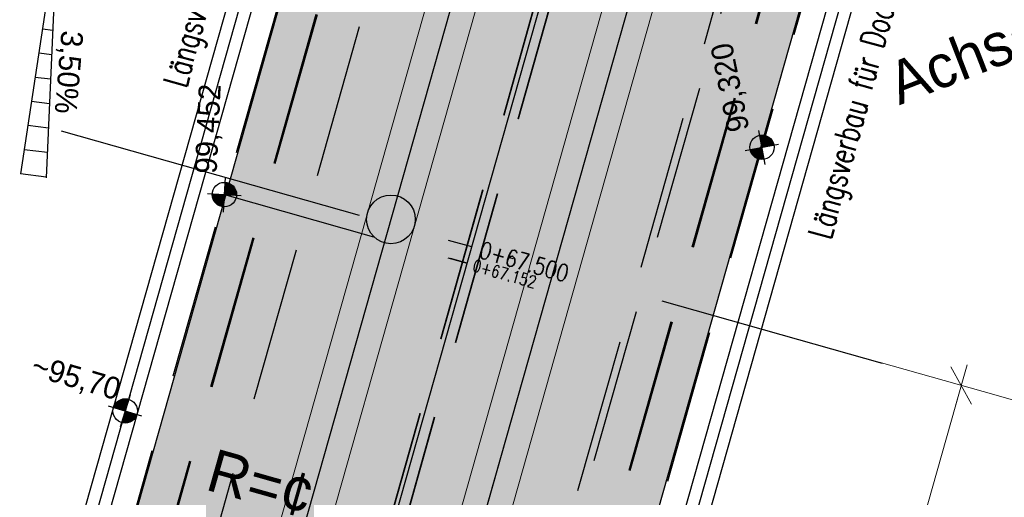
# Model space of a CAD drawing. Header units: metres. Extents: x 3458045 to 3462392, y 5482308 to 5484762.
# Tile 36 of 256: x 3459766 to 3459786, y 5483453 to 5483463. Entities that reach past the tile are written whole.
import ezdxf
from ezdxf.enums import TextEntityAlignment as Align

# ---------------------------------------------------------------- set-up
doc = ezdxf.new("R2010")
doc.units = ezdxf.units.M
doc.header["$PDMODE"] = 3
doc.header["$PDSIZE"] = 0.1
for name, pattern in [('AUSGEZOGEN', [2, 1, 1]), ('STRICHPUNKT2', [12.7, 6.35, -3.175, 0, -3.175]), ('VERDECKT2', [4.7625, 3.175, -1.5875])]:
    doc.linetypes.add(name, pattern=pattern)
doc.layers.get('0').update_dxf_attribs({"linetype": 'CONTINUOUS'})
doc.layers.get('DEFPOINTS').update_dxf_attribs({"linetype": 'CONTINUOUS'})
for name, color, linetype in [('SP_ACHSE_8901', 7, 'CONTINUOUS'), ('SP_ACHSE_8911', 7, 'CONTINUOUS'), ('SP_AXIS', 7, 'CONTINUOUS'), ('SP_BAUGRUBE-TEXT', 210, 'AUSGEZOGEN'), ('SP_BAUGRUBE-VERBAU', 210, 'AUSGEZOGEN'), ('SP_Blockfugen', 2, 'STRICHPUNKT2'), ('SP_Entwässerung', 170, 'VERDECKT2'), ('SP_SOLID_Tunnelsohle_L7+8', 254, 'CONTINUOUS'), ('SP_StadtbahnFluchtweg', 1, 'CONTINUOUS'), ('SP_TEXT', 2, 'CONTINUOUS'), ('SP_TrogTunnel-Bautoleranz', 160, 'VERDECKT2'), ('SP_Tunnelwand_L7+8', 2, 'VERDECKT2'), ('SP_Vb_Planung', 10, 'CONTINUOUS'), ('SP_VERM', 1, 'CONTINUOUS'), ('SP_VERM-VA-B44', 150, 'CONTINUOUS'), ('T__AXIS', 3, 'CONTINUOUS')]:
    doc.layers.add(name, color=color, linetype=linetype)
doc.layers.add('SP_HILF', color=6, linetype='CONTINUOUS', plot=False)
doc.styles.add('K_ISOCP', font='k_isocp.shx')
doc.styles.add('SIMPLEX8', font='simplexd.shx', dxfattribs={"width": 0.8})
doc.styles.add('SP_F', font='romans.shx', dxfattribs={"width": 0.7, "bigfont": 'sp_f.shx'})
doc.linetypes.add('EISENBAHN', pattern='A,0.15,[130,ltypeshp.shx,S=0.25,R=0,X=0,Y=0],0.15', length=0.3)
doc.linetypes.add('ZICKZACK', pattern='A,0.00254,-5.08,[131,ltypeshp.shx,S=5.08,R=0,X=-5.08,Y=0],-10.16,[131,ltypeshp.shx,S=5.08,R=180,X=5.08,Y=0],-5.08', length=20.32254)
doc.dimstyles.new('SOFI35$0', dxfattribs={"dimtxt": 3.5, "dimasz": 0.35, "dimexe": 0.9, "dimexo": 0.625, "dimgap": 0.945, "dimtad": 1, "dimdec": 3, "dimrnd": 0.001, "dimzin": 1, "dimdsep": 46, "dimtxsty": 'SP_F', "dimblk1": 'SOF_BEMSTR1', "dimblk2": 'SOF_BEMSTR2', "dimsah": 1, "dimcen": 3.5, "dimse1": 1, "dimse2": 1, "dimclrd": 1, "dimclre": 1, "dimclrt": 2, "dimaunit": 2, "dimazin": 0, "dimtfac": 1, "dimtdec": 3, "dimtmove": 0, "dimatfit": 3, "dimfxl": 1, "dimtolj": 1, "dimtzin": 0, "dimlwd": 0, "dimlwe": 0, "dimarcsym": 0})

# ---------------------------------------------------------------- blocks, each defined once
blk = doc.blocks.new('kmr_li')
at = {"color": 1, "linetype": 'Continuous'}
blk.add_line((0, 0), (0, 3.5714), dxfattribs=at)
at = {"color": 1}
for p, q in [((0, 0), (-0.3062, 0.9075)), ((-0.3062, 0.9075), (0, 0.5188)), ((0, 0), (0.3062, 0.9075)), ((0.3062, 0.9075), (0, 0.5188))]:
    blk.add_line(p, q, dxfattribs=at)
at = {"color": 1, "linetype": 'Continuous', "style": 'K_ISOCP'}
blk.add_attdef('STATION', text='', height=1, rotation=270.00006, dxfattribs=at).set_placement((0, 4.404), align=Align.MIDDLE_RIGHT)
blk.add_attdef('PARAOL', text='', height=1, rotation=270.00006, dxfattribs=at).set_placement((0.5, 1), align=Align.BOTTOM_RIGHT)
blk.add_attdef('PARAUL', text='', height=1, rotation=270.00006, dxfattribs=at).set_placement((-0.5, 1), align=Align.TOP_RIGHT)
blk = doc.blocks.new('kmr_i')
at = {"color": 1, "linetype": 'Continuous'}
blk.add_line((0, 0), (0, 1.416438), dxfattribs=at)
at = {"color": 1, "linetype": 'Continuous', "style": 'SIMPLEX8', "width": 0.8}
blk.add_attdef('STATION', text='', height=1, rotation=270.00005842, dxfattribs=at).set_placement((0, -0.50985), align=Align.MIDDLE_LEFT)
blk = doc.blocks.new('SOF_BEMSTR2')
at = {"color": 0, "linetype": 'ByBlock', "lineweight": -2}
for p, q in [((0, -20), (0, 8.5)), ((3.535, 3.535), (-3.535, -3.535)), ((-5, 0), (5, 0))]:
    blk.add_line(p, q, dxfattribs=at)
blk = doc.blocks.new('SOF_BEMSTR1')
at = {"color": 0, "linetype": 'ByBlock', "lineweight": -2}
for p, q in [((0, 20), (0, -8.5)), ((3.535, 3.535), (-3.535, -3.535)), ((-5, 0), (5, 0))]:
    blk.add_line(p, q, dxfattribs=at)
blk = doc.blocks.new('*D60')
at = {"layer": 'DEFPOINTS', "color": 0, "linetype": 'AUSGEZOGEN', "transparency": 16777216}
for p in [(3459782.993, 5483466.208), (3459790.492, 5483464.086), (3459780.27, 5483456.586)]:
    blk.add_point(p, dxfattribs=at)
at = {"layer": 'SP_VERM', "color": 1, "linetype": 'AUSGEZOGEN', "lineweight": 0, "transparency": 16777216}
blk.add_line((3459787.792, 5483454.548), (3459790.468, 5483464.001), dxfattribs=at)
at = {"layer": 'SP_VERM', "color": 1, "linetype": 'AUSGEZOGEN', "lineweight": 0, "transparency": 16777216, "xscale": 0.08750000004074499, "yscale": 0.08750000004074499, "zscale": 0.08750000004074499}
for name, p, rotation in [('SOF_BEMSTR1', (3459790.492, 5483464.086), 74.19581091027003), ('SOF_BEMSTR2', (3459787.768, 5483454.464), 254.19581091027)]:
    blk.add_blockref(name, p, dxfattribs=dict(at, rotation=rotation))
at = {"layer": 'SP_VERM', "color": 2, "linetype": 'AUSGEZOGEN', "transparency": 16777216, "insert": (3459788.482, 5483459.458), "char_height": 0.875, "attachment_point": 5, "rotation": 74.1958, "style": 'SP_F'}
blk.add_mtext('\\A1;\\A1;10.00{\\H.7x;\\S^ ;}', dxfattribs=at)
blk = doc.blocks.new('*D62')
at = {"layer": 'DEFPOINTS', "color": 0, "linetype": 'AUSGEZOGEN', "transparency": 16777216}
for p in [(3459777.87, 5483457.265), (3459785.369, 5483455.143), (3459772.385, 5483450.303)]:
    blk.add_point(p, dxfattribs=at)
at = {"layer": 'SP_VERM', "color": 1, "linetype": 'AUSGEZOGEN', "lineweight": 0, "transparency": 16777216}
blk.add_line((3459783.161, 5483447.344), (3459785.345, 5483455.059), dxfattribs=at)
at = {"layer": 'SP_VERM', "color": 1, "linetype": 'AUSGEZOGEN', "lineweight": 0, "transparency": 16777216, "xscale": 0.08750000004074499, "yscale": 0.08750000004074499, "zscale": 0.08750000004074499}
for name, p, rotation in [('SOF_BEMSTR1', (3459785.369, 5483455.143), 74.19581091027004), ('SOF_BEMSTR2', (3459783.137, 5483447.26), 254.19581091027)]:
    blk.add_blockref(name, p, dxfattribs=dict(at, rotation=rotation))
at = {"layer": 'SP_VERM', "color": 2, "linetype": 'AUSGEZOGEN', "transparency": 16777216, "insert": (3459783.605, 5483451.385), "char_height": 0.875, "attachment_point": 5, "rotation": 74.1958, "style": 'SP_F'}
blk.add_mtext('\\A1;\\A1;8.19{\\H.7x;\\S3^ ;}', dxfattribs=at)
blk = doc.blocks.new('*D63')
at = {"layer": 'DEFPOINTS', "color": 0, "linetype": 'AUSGEZOGEN'}
for p in [(3459780.27, 5483456.586), (3459787.768, 5483454.464), (3459777.546, 5483446.964)]:
    blk.add_point(p, dxfattribs=at)
at = {"layer": 'SP_VERM', "color": 1, "linetype": 'AUSGEZOGEN', "lineweight": 0}
blk.add_line((3459785.069, 5483444.926), (3459787.744, 5483454.379), dxfattribs=at)
at = {"layer": 'SP_VERM', "color": 1, "linetype": 'AUSGEZOGEN', "lineweight": 0, "xscale": 0.08750000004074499, "yscale": 0.08750000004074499, "zscale": 0.08750000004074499}
for name, p, rotation in [('SOF_BEMSTR1', (3459787.768, 5483454.464), 74.19581091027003), ('SOF_BEMSTR2', (3459785.045, 5483444.842), 254.19581091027)]:
    blk.add_blockref(name, p, dxfattribs=dict(at, rotation=rotation))
at = {"layer": 'SP_VERM', "color": 2, "linetype": 'AUSGEZOGEN', "insert": (3459785.758, 5483449.836), "char_height": 0.875, "attachment_point": 5, "rotation": 74.1958, "style": 'SP_F'}
blk.add_mtext('\\A1;\\A1;10.00{\\H.7x;\\S^ ;}', dxfattribs=at)
blk = doc.blocks.new('SOFI-HK', base_point=(0, 0.000969))
at = {"color": 0, "linetype": 'Continuous'}
for p, q in [((0, 0.139982), (0, -0.138069)), ((-0.145258, 0.000969), (0.139135, 0.000969))]:
    blk.add_line(p, q, dxfattribs=at)
at = {"color": 0, "linetype": 'Continuous', "const_width": 0.1}
for points in [[(0, 0.050969, 0.414214), (-0.05, 0.000969)], [(0.05, 0.000969, -0.414214), (0, -0.049031)]]:
    blk.add_lwpolyline(points, format="xyb", dxfattribs=at)
at = {"color": 0, "linetype": 'Continuous'}
blk.add_circle((0, 0.000969), 0.1, dxfattribs=at)

msp = doc.modelspace()

# ---------------------------------------------------------------- hatches: boundary and pattern name
at = {"layer": 'SP_SOLID_Tunnelsohle_L7+8'}
h = msp.add_hatch(color=256, dxfattribs=at)
h.dxf.hatch_style = 1
edge = h.paths.add_edge_path()
edge.add_arc((3458857.4544, 5483747.0655), 967.062, 344.1575234, 344.3872259)
edge.add_arc((3459473.9441, 5483574.7903), 326.954, 344.387226, 345.076333)
edge.add_arc((3459597.6475, 5483541.8207), 198.9324, 345.076333, 346.224846)
edge.add_arc((3459650.9358, 5483528.7563), 144.066, 346.224846, 347.832764)
edge.add_arc((3459680.7324, 5483522.3319), 113.5846, 347.832764, 349.90022)
edge.add_arc((3459699.8308, 5483518.93), 94.1856, 349.90022, 352.417547)
edge.add_arc((3459713.0579, 5483517.1693), 80.8418, 352.417547, 355.414439)
edge.add_arc((3459719.6894, 5483516.5932), 74.1855, 355.448462, 356.346692)
edge.add_arc((3459720.9584, 5483516.5061), 72.9136, 356.351432, 375.12014)
edge.add_arc((3459716.6802, 5483515.3015), 77.3579, 15.154925, 18.396868)
edge.add_arc((3459706.2115, 5483511.8197), 88.3904, 18.396868, 21.208821)
edge.add_arc((3459692.0649, 5483506.3301), 103.5648, 21.208821, 23.581379)
edge.add_arc((3459671.7932, 5483497.4815), 125.6835, 23.581379, 25.512141)
edge.add_arc((3459639.9853, 5483482.3016), 160.928, 25.512141, 27.001116)
edge.add_arc((3459718.8773, 5483524.65), 71.4345, 25.465137, 28.775179)
edge.add_arc((3459376.7002, 5483342.4929), 459.0716, 28.144677, 28.653199)
edge.add_arc((3459249.8469, 5483273.6151), 603.4176, 28.6167245, 28.7545471)
edge.add_line((3459778.8562, 5483563.8942), (3459778.5506, 5483564.8679))
edge.add_arc((3459246.486, 5483271.2535), 607.7024, 28.8916589, 28.9859415)
edge.add_line((3459778.0667, 5483565.7431), (3459768.6807, 5483560.5519))
edge.add_arc((3460160.896, 5483776.6646), 447.8142, 208.854995, 208.982431)
edge.add_line((3459769.1624, 5483559.6801), (3459769.8148, 5483558.9069))
edge.add_arc((3459249.8406, 5483273.6102), 593.0999, 28.6168449, 28.7524621, ccw=False)
edge.add_arc((3459440.8442, 5483377.5455), 375.6491, 28.04865, 28.653818, ccw=False)
edge.add_arc((3459582.0854, 5483452.7987), 215.6113, 27.001109, 28.04865, ccw=False)
edge.add_arc((3459639.9853, 5483482.3016), 150.628, 25.512141, 27.001109, ccw=False)
edge.add_arc((3459671.7932, 5483497.4815), 115.3835, 23.581379, 25.512141, ccw=False)
edge.add_arc((3459692.0649, 5483506.3301), 93.2648, 21.20882, 23.581379, ccw=False)
edge.add_arc((3459706.2115, 5483511.8197), 78.0904, 18.3967, 21.20882, ccw=False)
edge.add_arc((3459716.6813, 5483515.3019), 67.0567, 15.1549, 18.3967, ccw=False)
edge.add_arc((3459720.9787, 5483516.5082), 62.5934, -3.878778, 15.117461, ccw=False)
edge.add_arc((3459719.7195, 5483516.591), 63.8553, 355.448275, 356.123471, ccw=False)
edge.add_arc((3459713.1809, 5483517.1562), 70.4182, 352.431338, 355.41208, ccw=False)
edge.add_arc((3459699.8288, 5483518.9303), 83.8876, 349.900073, 352.431338, ccw=False)
edge.add_arc((3459680.7324, 5483522.3319), 103.2847, 347.832763, 349.900073, ccw=False)
edge.add_arc((3459650.9358, 5483528.7563), 133.766, 346.224846, 347.832763, ccw=False)
edge.add_arc((3459597.6475, 5483541.8207), 188.6324, 345.076333, 346.224846, ccw=False)
edge.add_arc((3459473.9441, 5483574.7903), 316.654, 344.387226, 345.076333, ccw=False)
edge.add_arc((3458857.4544, 5483747.0655), 956.762, 344.1575234, 344.3872258, ccw=False)
edge.add_line((3459777.8746, 5483485.8757), (3459768.1652, 5483451.5731))
edge.add_arc((3460235.8213, 5483318.7283), 486.1584, 164.142005, 164.465842)
edge.add_arc((3459925.9207, 5483404.8704), 164.5082, 164.465842, 165.436874)
edge.add_arc((3459863.548, 5483421.0744), 100.065, 165.436874, 167.055656)
edge.add_arc((3459836.6312, 5483427.2611), 72.4464, 167.055656, 169.321948)
edge.add_arc((3459825.5145, 5483429.4052), 61.1249, 169.36621, 170.436557)
edge.add_arc((3459822.8296, 5483429.8673), 58.4005, 170.446005, 171.374328)
edge.add_arc((3459822.827, 5483429.8675), 58.3979, 171.374105, 181.27373)
edge.add_line((3459764.4435, 5483428.5694), (3459763.7283, 5483428.5535))
edge.add_line((3459763.7283, 5483428.5535), (3459765.1423, 5483424.2417))
edge.add_line((3459765.1423, 5483424.2417), (3459773.0292, 5483411.4442))
edge.add_line((3459773.0292, 5483411.4442), (3459778.948, 5483417.0189))
edge.add_line((3459778.948, 5483417.0189), (3459775.6909, 5483420.4769))
edge.add_arc((3459821.7364, 5483429.9486), 47.0096, 170.06678, 191.62372, ccw=False)
edge.add_arc((3459825.0894, 5483429.4811), 50.3931, 169.37086, 170.20087, ccw=False)
edge.add_arc((3459836.6312, 5483427.2611), 62.1464, 167.055656, 169.321948, ccw=False)
edge.add_arc((3459863.548, 5483421.0744), 89.765, 165.436867, 167.055656, ccw=False)
edge.add_arc((3459925.9216, 5483404.8701), 154.2091, 164.465124, 165.436867, ccw=False)
edge.add_arc((3460237.4715, 5483318.2654), 477.5722, 164.141522, 164.465124, ccw=False)
edge.add_line((3459778.0759, 5483448.7679), (3459787.7833, 5483483.0639))

# ---------------------------------------------------------------- linework, layer by layer
at = {"layer": 'SP_ACHSE_8901'}
msp.add_lwpolyline([(3459781.1454, 5483484.9475), (3459771.4367, 5483450.6471, 0.0014127), (3459770.6978, 5483448.0178, 0.004238), (3459769.9887, 5483445.3804, 0.0070634), (3459769.3394, 5483442.7278, 0.0098889), (3459768.7805, 5483440.0547, 0.0046703), (3459768.5919, 5483438.9957, 0.1922114), (3459777.2143, 5483399.1378, 0.0169098)], format="xyb", dxfattribs=at)
at = {"layer": 'SP_ACHSE_8911'}
msp.add_lwpolyline([(3459779.9669, 5483401.3496, -0.1898543), (3459772.019, 5483438.2528, -0.0048267), (3459772.1981, 5483439.2782, -0.0102194), (3459772.7329, 5483441.8661, -0.0072994), (3459773.3582, 5483444.4337, -0.0043796), (3459774.0432, 5483446.9861, -0.0014599), (3459774.758, 5483449.5304), (3459784.8281, 5483485.1076, 0.0010135), (3459785.8599, 5483488.7717, 0.0030406), (3459786.8619, 5483492.4439, 0.0050678), (3459787.8042, 5483496.1319, 0.0070949), (3459788.6565, 5483499.8416, 0.0091222), (3459789.3881, 5483503.5769, 0.0111495), (3459789.9676, 5483507.3387, 0.0096243), (3459790.2818, 5483510.1571, 0.0966281), (3459787.5873, 5483536.6729, 0.005752), (3459787.0914, 5483538.2453, 0.0123927), (3459785.7657, 5483541.9647, 0.0104385), (3459784.2716, 5483545.6199, 0.0084844), (3459782.6402, 5483549.216, 0.0065303), (3459780.9016, 5483552.7616, 0.0045764), (3459779.0846, 5483556.2677, 0.0026224), (3459777.2173, 5483559.7474, 0.0769413), (3459666.0197, 5483705.8087)], format="xyb", dxfattribs=at)
at = {"layer": 'SP_AXIS'}
for points in [[(3459779.9669, 5483401.3496, -0.1898543), (3459772.019, 5483438.2528, -0.0048267), (3459772.1981, 5483439.2782, -0.0102194), (3459772.7329, 5483441.8661, -0.0072994), (3459773.3582, 5483444.4337, -0.0043796), (3459774.0432, 5483446.9861, -0.0014599), (3459774.758, 5483449.5304), (3459784.8281, 5483485.1076, 0.0010135), (3459785.8599, 5483488.7717, 0.0030406), (3459786.8619, 5483492.4439, 0.0050678), (3459787.8042, 5483496.1319, 0.0070949), (3459788.6565, 5483499.8416, 0.0091222), (3459789.3881, 5483503.5769, 0.0111495), (3459789.9676, 5483507.3387, 0.0096243), (3459790.2818, 5483510.1571, 0.0966281), (3459787.5873, 5483536.6729, 0.005752), (3459787.0914, 5483538.2453, 0.0123927), (3459785.7657, 5483541.9647, 0.0104385), (3459784.2716, 5483545.6199, 0.0084844), (3459782.6402, 5483549.216, 0.0065303), (3459780.9016, 5483552.7616, 0.0045764), (3459779.0846, 5483556.2677, 0.0026224), (3459777.2173, 5483559.7474, 0.0769413), (3459666.0197, 5483705.8087)], [(3459751.0056, 5483586.8549, -0.0004357), (3459755.6442, 5483579.3114, 0.0003596), (3459761.2625, 5483570.1726, 0.0010789), (3459766.9071, 5483561.05, 0.0017982), (3459772.6041, 5483551.96, 0.0025175), (3459778.3793, 5483542.9196, 0.0032367), (3459784.2581, 5483533.9462, 0.0012132), (3459786.2052, 5483531.0326, 0.0550745), (3459885.4353, 5483413.6014, -0.0246156), (3459912.6205, 5483385.1364, -0.0008768), (3459913.5588, 5483384.0479, -0.0037507), (3459918.2074, 5483378.5492, -0.002679), (3459922.785, 5483372.9911, -0.0016074), (3459927.3148, 5483367.3939, -0.0005358), (3459931.8205, 5483361.7774, 0.0005358), (3459936.3262, 5483356.161, 0.0009761), (3459939.4013, 5483352.3529, 0.0064816), (3459955.9914, 5483332.4309), (3459959.947, 5483327.8043)], [(3459781.1454, 5483484.9475), (3459771.4367, 5483450.6471, 0.0014127), (3459770.6978, 5483448.0178, 0.004238), (3459769.9887, 5483445.3804, 0.0070634), (3459769.3394, 5483442.7278, 0.0098889), (3459768.7805, 5483440.0547, 0.0046703), (3459768.5919, 5483438.9957, 0.1922114), (3459777.2143, 5483399.1378, 0.0169098)]]:
    msp.add_lwpolyline(points, format="xyb", dxfattribs=at)
at = {"layer": 'SP_BAUGRUBE-VERBAU'}
for points in [[(3459772.3863, 5483470.2496), (3459767.179, 5483451.8522, 0.0014127), (3459766.4345, 5483449.2029, 0.004238), (3459765.7059, 5483446.4931, 0.0070634), (3459765.0269, 5483443.719, 0.0098889), (3459764.4321, 5483440.8746, 0.0046703), (3459764.2284, 5483439.7308, 0.0045427), (3459764.0588, 5483438.6644, 0.047278)], [(3459772.7313, 5483469.6323), (3459767.6601, 5483451.716, 0.0014127), (3459766.9162, 5483449.069, 0.004238), (3459766.1898, 5483446.3674, 0.0070634), (3459765.5142, 5483443.607, 0.0098889), (3459764.9234, 5483440.7819, 0.0046703), (3459764.7214, 5483439.6477, 0.0024566), (3459764.6281, 5483439.0763, 0.047278)], [(3459776.2455, 5483436.63, -0.004859), (3459776.3853, 5483437.5342, -0.0048267), (3459776.5495, 5483438.4749, -0.0102194), (3459777.0471, 5483440.882, -0.0072994), (3459777.6418, 5483443.3242, -0.0043796), (3459778.3067, 5483445.8017, -0.0014599), (3459779.0146, 5483448.3211), (3459784.2694, 5483466.8861, 0.0010135)], [(3459775.8265, 5483437.2069, -0.0021741), (3459775.8919, 5483437.6154, -0.0048267), (3459776.0578, 5483438.5656, -0.0102194), (3459776.5597, 5483440.9932, -0.0072994), (3459777.1578, 5483443.4495, -0.0043796), (3459777.825, 5483445.9355, -0.0014599), (3459778.5336, 5483448.4577), (3459783.6521, 5483466.5412, 0.0010135)]]:
    msp.add_lwpolyline(points, format="xyb", dxfattribs=at)
at = {"layer": 'SP_BAUGRUBE-VERBAU', "linetype": 'ZICKZACK', "ltscale": 0.2}
for points in [[(3459772.6269, 5483470.1815), (3459767.4195, 5483451.7841, 0.0014127), (3459766.6753, 5483449.136, 0.004238), (3459765.9479, 5483446.4302, 0.0070634), (3459765.2705, 5483443.663, 0.0098889), (3459764.6778, 5483440.8283, 0.0046703), (3459764.4749, 5483439.6893, 0.0045603), (3459764.3054, 5483438.6232, 0.047278)], [(3459776.3849, 5483420.834, -0.089148), (3459776.1386, 5483437.5748, -0.0048267), (3459776.3037, 5483438.5202, -0.0102194), (3459776.8034, 5483440.9376, -0.0072994), (3459777.3998, 5483443.3869, -0.0043796), (3459778.0659, 5483445.8686, -0.0014599), (3459778.7741, 5483448.3894), (3459784.0288, 5483466.9542)]]:
    msp.add_lwpolyline(points, format="xyb", dxfattribs=at)
at = {"layer": 'SP_Blockfugen'}
msp.add_line((3459766.9128, 5483460.3667), (3459783.7508, 5483455.6008), dxfattribs=at)
at = {"layer": 'SP_Entwässerung'}
for p, q in [((3459781.9879, 5483482.0782), (3459771.1848, 5483443.6052)), ((3459781.9956, 5483482.0762), (3459771.1921, 5483443.6014)), ((3459782.2861, 5483482.0011), (3459771.4629, 5483443.4563)), ((3459782.2939, 5483481.9991), (3459771.4702, 5483443.4524))]:
    msp.add_line(p, q, dxfattribs=at)
at = {"layer": 'SP_HILF'}
msp.add_lwpolyline([(3459777.8746, 5483485.8757), (3459768.1652, 5483451.5731, 0.001413), (3459767.4218, 5483448.9278, 0.004237), (3459766.698, 5483446.2354, 0.0070634), (3459766.0258, 5483443.4894, 0.0098889), (3459765.4393, 5483440.6847, 0.0046703), (3459765.2391, 5483439.5605, 0.0040506), (3459765.0896, 5483438.6262, 0.0432221), (3459764.4435, 5483428.5694), (3459763.7283, 5483428.5535), (3459765.1423, 5483424.2417), (3459773.0292, 5483411.4442), (3459778.948, 5483417.0189), (3459775.6909, 5483420.4769, -0.0943383), (3459775.4315, 5483438.0577, -0.0036216), (3459775.561, 5483438.7762, -0.0098889), (3459776.0641, 5483441.1821, -0.0070634), (3459776.667, 5483443.6455, -0.0042401), (3459777.3461, 5483446.1712, -0.001412), (3459778.0759, 5483448.7679), (3459787.7833, 5483483.0639, 0.0010023)], format="xyb", dxfattribs=at)
msp.add_circle((3459773.6733, 5483458.5489), 0.5, dxfattribs=at)
at = {"layer": 'SP_StadtbahnFluchtweg', "linetype": 'VERDECKT2'}
for points in [[(3459779.51, 5483485.4116), (3459769.8009, 5483451.1101, 0.0014127), (3459769.0599, 5483448.4731, 0.004238), (3459768.3434, 5483445.8079, 0.0070634), (3459767.6826, 5483443.1086, 0.0098889), (3459767.1099, 5483440.3697, 0.0046703), (3459766.9155, 5483439.2781, 0.0640217), (3459766.3534, 5483424.8281, 0.0169098)], [(3459786.1479, 5483483.5279), (3459776.4401, 5483449.2308, 0.0014127), (3459775.7079, 5483446.6252, 0.004238), (3459775.0217, 5483444.0729, 0.0070634), (3459774.4073, 5483441.5629, 0.0098889), (3459773.8904, 5483439.0912, 0.0046703), (3459773.7196, 5483438.1317, 0.1037103), (3459774.5359, 5483417.7092, 0.0169098)]]:
    msp.add_lwpolyline(points, format="xyb", dxfattribs=at)
at = {"layer": 'SP_TrogTunnel-Bautoleranz'}
for points in [[(3459776.3855, 5483414.6053, -0.1208338), (3459774.5845, 5483437.8306, -0.0048267), (3459774.7549, 5483438.8062, -0.0102194), (3459775.2678, 5483441.2879, -0.0072994), (3459775.8751, 5483443.7818, -0.0043796), (3459776.5483, 5483446.2902, -0.0014599), (3459777.259, 5483448.8198), (3459787.3299, 5483484.3995, 0.0010135), (3459788.364, 5483488.072, 0.0030406), (3459789.3743, 5483491.7747, 0.0050678), (3459790.3297, 5483495.5138, 0.0070949), (3459791.1985, 5483499.2954, 0.0091222), (3459791.9483, 5483503.1238, 0.0111495), (3459792.5455, 5483507.0002, 0.0096243), (3459792.8708, 5483509.9188, 0.0966281), (3459790.0758, 5483537.4262, 0.005752), (3459789.5618, 5483539.0559, 0.0123927), (3459788.1924, 5483542.898, 0.0104385), (3459786.6572, 5483546.6537, 0.0084844), (3459784.9894, 5483550.3301, 0.0065303), (3459783.2208, 5483553.9367, 0.0045764), (3459781.3819, 5483557.4851, 0.0026224), (3459779.5017, 5483560.9888, 0.0020183), (3459777.1644, 5483565.2555)], [(3459778.6442, 5483485.6573), (3459768.935, 5483451.3552, 0.0014127), (3459768.1928, 5483448.7142, 0.004238), (3459767.4723, 5483446.0342, 0.0070634), (3459766.8055, 5483443.3102, 0.0098889), (3459766.2255, 5483440.5364, 0.0046703), (3459766.028, 5483439.4276, 0.0473215), (3459765.2435, 5483428.5773, 0.0169098)]]:
    msp.add_lwpolyline(points, format="xyb", dxfattribs=at)
at = {"layer": 'SP_Tunnelwand_L7+8'}
for points in [[(3459773.8543, 5483437.9507, -0.0048267), (3459774.0272, 5483438.9405, -0.0102194), (3459774.5464, 5483441.4524, -0.0072994), (3459775.1587, 5483443.9673, -0.0043796), (3459775.8353, 5483446.4883, -0.0014599), (3459776.5472, 5483449.0221), (3459786.6178, 5483484.6011, 0.0010135), (3459787.6513, 5483488.2711, 0.0030406), (3459788.6592, 5483491.9652, 0.0050678), (3459789.6109, 5483495.6897, 0.0070949), (3459790.475, 5483499.4509, 0.0091222), (3459791.2196, 5483503.2528, 0.0111495), (3459791.8118, 5483507.0966, 0.0096243), (3459792.134, 5483509.9866, 0.0966281), (3459789.3676, 5483537.2118, 0.005752), (3459788.8587, 5483538.8251, 0.0123927), (3459787.5017, 5483542.6324, 0.0104385), (3459785.9782, 5483546.3594, 0.0084844), (3459784.3208, 5483550.013, 0.0065303), (3459782.5607, 5483553.6022, 0.0045764), (3459780.7281, 5483557.1386, 0.0026224), (3459778.8515, 5483560.6355, 0.0769413), (3459667.3099, 5483707.1486), (3459482.1353, 5483885.4597, 0.0146052)], [(3459775.7568, 5483416.7607, -0.1092003), (3459774.6091, 5483437.8265, -0.0048267), (3459774.7795, 5483438.8016, -0.0102194), (3459775.2922, 5483441.2823, -0.0072994), (3459775.8993, 5483443.7755, -0.0043796), (3459776.5724, 5483446.2835, -0.0014599), (3459777.2831, 5483448.813), (3459787.3539, 5483484.3927, 0.0010135), (3459788.3881, 5483488.0653, 0.0030406), (3459789.3985, 5483491.7683, 0.0050678), (3459790.354, 5483495.5078, 0.0070949), (3459791.223, 5483499.2902, 0.0091222), (3459791.9729, 5483503.1195, 0.0111495), (3459792.5703, 5483506.997, 0.0096243), (3459792.8957, 5483509.9165, 0.0966281), (3459790.0998, 5483537.4334, 0.005752), (3459789.5855, 5483539.0637, 0.0123927), (3459788.2157, 5483542.907, 0.0104385), (3459786.6802, 5483546.6636, 0.0084844), (3459785.012, 5483550.3409, 0.0065303), (3459783.2431, 5483553.948, 0.0045764), (3459781.404, 5483557.4968, 0.0026224), (3459779.5237, 5483561.0007, 0.0020142), (3459777.1912, 5483565.2588)], [(3459775.6909, 5483420.4769, -0.0902889), (3459775.3985, 5483437.6966, -0.0048267), (3459775.5662, 5483438.6564, -0.0102194), (3459776.0722, 5483441.1044, -0.0072994), (3459776.6737, 5483443.5749, -0.0043796), (3459777.3432, 5483446.0694, -0.0014599), (3459778.0526, 5483448.5944), (3459788.1237, 5483484.1749, 0.0010135), (3459789.1586, 5483487.85, 0.0030406), (3459790.1715, 5483491.5624, 0.0050678), (3459791.131, 5483495.3176, 0.0070949), (3459792.0051, 5483499.1221, 0.0091222), (3459792.7607, 5483502.9801, 0.0111495), (3459793.3635, 5483506.8928, 0.0096243), (3459793.6924, 5483509.8432, 0.0966281), (3459790.8655, 5483537.6652, 0.005752), (3459790.3457, 5483539.3131, 0.0123927), (3459788.9624, 5483543.1942, 0.0104385), (3459787.4142, 5483546.9817, 0.0084844), (3459785.7348, 5483550.6837, 0.0065303), (3459783.9568, 5483554.3096, 0.0045764), (3459782.1109, 5483557.8714, 0.0026224), (3459780.2266, 5483561.3827, 0.0011854), (3459778.8562, 5483563.8942)], [(3459777.8505, 5483485.8825), (3459768.1412, 5483451.5799, 0.0014127), (3459767.3979, 5483448.9351, 0.004238), (3459766.6738, 5483446.2417, 0.0070634), (3459766.0015, 5483443.495, 0.0098889), (3459765.4148, 5483440.6893, 0.0046703), (3459765.2145, 5483439.5646, 0.047278), (3459764.4185, 5483428.569, 0.047278)], [(3459778.6201, 5483485.6641), (3459768.9109, 5483451.362, 0.0014127), (3459768.1687, 5483448.7209, 0.004238), (3459767.4481, 5483446.0405, 0.0070634), (3459766.7811, 5483443.3158, 0.0098889), (3459766.2009, 5483440.5411, 0.0046703), (3459766.0033, 5483439.4317, 0.047278), (3459765.2183, 5483428.5867, 0.047278)]]:
    msp.add_lwpolyline(points, format="xyb", dxfattribs=at)
at = {"layer": 'SP_Vb_Planung', "linetype": 'AUSGEZOGEN', "lineweight": 13, "ltscale": 13}
for points in [[(3459780.3831, 5483401.6267, -0.1898543), (3459772.5124, 5483438.1716, -0.0048267), (3459772.6898, 5483439.1874, -0.0102194), (3459773.2204, 5483441.7549, -0.0072994), (3459773.8422, 5483444.3083, -0.0043796), (3459774.525, 5483446.8523, -0.0014599), (3459775.239, 5483449.3937), (3459785.3092, 5483484.9715, 0.0010135), (3459786.3415, 5483488.6371, 0.0030406), (3459787.3451, 5483492.3152, 0.0050678), (3459788.2899, 5483496.013, 0.0070949), (3459789.1454, 5483499.7366, 0.0091222), (3459789.8804, 5483503.4898, 0.0111495), (3459790.4634, 5483507.2736, 0.0096243), (3459790.7797, 5483510.1112, 0.0966281), (3459788.0659, 5483536.8178, 0.005752), (3459787.5665, 5483538.4011, 0.0123927), (3459786.2324, 5483542.1442, 0.0104385), (3459784.7304, 5483545.8187, 0.0084844), (3459783.092, 5483549.4303, 0.0065303), (3459781.3476, 5483552.9876, 0.0045764), (3459779.5264, 5483556.5018, 0.0026224), (3459777.6566, 5483559.9861, 0.0769413), (3459666.3666, 5483706.1689)], [(3459779.5507, 5483401.0725, -0.1898543), (3459771.5256, 5483438.334, -0.0048267), (3459771.7064, 5483439.369, -0.0102194), (3459772.2455, 5483441.9773, -0.0072994), (3459772.8741, 5483444.5591, -0.0043796), (3459773.5614, 5483447.1199, -0.0014599), (3459774.277, 5483449.667), (3459784.347, 5483485.2438, 0.0010135), (3459785.3783, 5483488.9062, 0.0030406), (3459786.3787, 5483492.5726, 0.0050678), (3459787.3185, 5483496.2507, 0.0070949), (3459788.1677, 5483499.9466, 0.0091222), (3459788.8957, 5483503.664, 0.0111495), (3459789.4719, 5483507.4038, 0.0096243), (3459789.7839, 5483510.2029, 0.0966281), (3459787.1088, 5483536.5281, 0.005752), (3459786.6163, 5483538.0894, 0.0123927), (3459785.299, 5483541.7852, 0.0104385), (3459783.8128, 5483545.4211, 0.0084844), (3459782.1884, 5483549.0017, 0.0065303), (3459780.4555, 5483552.5356, 0.0045764), (3459778.6428, 5483556.0336, 0.0026224), (3459776.7779, 5483559.5086, 0.0769413), (3459665.6729, 5483705.4486)], [(3459780.6644, 5483485.084), (3459770.9556, 5483450.7832, 0.0014127), (3459770.2161, 5483448.1517, 0.004238), (3459769.5048, 5483445.5062, 0.0070634), (3459768.8521, 5483442.8398, 0.0098889), (3459768.2891, 5483440.1473, 0.0046703), (3459768.0988, 5483439.0787, 0.1922114), (3459776.7996, 5483398.8584, 0.0169098)], [(3459781.6264, 5483484.811), (3459771.9178, 5483450.5109, 0.0014127), (3459771.1796, 5483447.8839, 0.004238), (3459770.4727, 5483445.2547, 0.0070634), (3459769.8267, 5483442.6158, 0.0098889), (3459769.2718, 5483439.962, 0.0046703), (3459769.0849, 5483438.9126, 0.1922114), (3459777.629, 5483399.4171, 0.0169098)]]:
    msp.add_lwpolyline(points, format="xyb", dxfattribs=at)
at = {"layer": 'SP_Vb_Planung', "linetype": 'EISENBAHN', "lineweight": 13, "ltscale": 13}
for points in [[(3459779.9669, 5483401.3496, -0.1898543), (3459772.019, 5483438.2528, -0.0048267), (3459772.1981, 5483439.2782, -0.0102194), (3459772.7329, 5483441.8661, -0.0072994), (3459773.3582, 5483444.4337, -0.0043796), (3459774.0432, 5483446.9861, -0.0014599), (3459774.758, 5483449.5304), (3459784.8281, 5483485.1076, 0.0010135), (3459785.8599, 5483488.7717, 0.0030406), (3459786.8619, 5483492.4439, 0.0050678), (3459787.8042, 5483496.1319, 0.0070949), (3459788.6565, 5483499.8416, 0.0091222), (3459789.3881, 5483503.5769, 0.0111495), (3459789.9676, 5483507.3387, 0.0096243), (3459790.2818, 5483510.1571, 0.0966281), (3459787.5873, 5483536.6729, 0.005752), (3459787.0914, 5483538.2453, 0.0123927), (3459785.7657, 5483541.9647, 0.0104385), (3459784.2716, 5483545.6199, 0.0084844), (3459782.6402, 5483549.216, 0.0065303), (3459780.9016, 5483552.7616, 0.0045764), (3459779.0846, 5483556.2677, 0.0026224), (3459777.2173, 5483559.7474, 0.0769413), (3459666.0197, 5483705.8087)], [(3459781.1454, 5483484.9475), (3459771.4367, 5483450.6471, 0.0014127), (3459770.6978, 5483448.0178, 0.004238), (3459769.9887, 5483445.3804, 0.0070634), (3459769.3394, 5483442.7278, 0.0098889), (3459768.7805, 5483440.0547, 0.0046703), (3459768.5919, 5483438.9957, 0.1922114), (3459777.2143, 5483399.1378, 0.0169098)]]:
    msp.add_lwpolyline(points, format="xyb", dxfattribs=at)
at = {"layer": 'SP_VERM-VA-B44', "linetype": 'AUSGEZOGEN'}
for p, q in [((3459766.8256, 5483464.4276), (3459766.0781, 5483459.4836)), ((3459766.8256, 5483464.4276), (3459766.6044, 5483459.404)), ((3459766.7374, 5483462.4248), (3459766.5268, 5483462.4509)), ((3459766.7154, 5483461.9236), (3459766.452, 5483461.9564)), ((3459766.6933, 5483461.4225), (3459766.3772, 5483461.4618)), ((3459766.6713, 5483460.9214), (3459766.3024, 5483460.9673)), ((3459766.6492, 5483460.4203), (3459766.2276, 5483460.4727)), ((3459766.6271, 5483459.9192), (3459766.1529, 5483459.9782)), ((3459766.6051, 5483459.4181), (3459766.0781, 5483459.4836))]:
    msp.add_line(p, q, dxfattribs=at)
at = {"layer": 'SP_VERM-VA-B44', "linetype": 'VERDECKT2'}
msp.add_line((3459770.2579, 5483459.0582), (3459775.2373, 5483457.6488), dxfattribs=at)
at = {"layer": 'T__AXIS'}
msp.add_lwpolyline([(3459778.5101, 5483400.3795, -0.1903342), (3459770.3083, 5483438.634, -0.0047478), (3459770.4922, 5483439.6766, -0.01005), (3459771.0392, 5483442.3074, -0.0071784), (3459771.6766, 5483444.918, -0.004307), (3459772.3738, 5483447.5133, -0.0014357), (3459773.1007, 5483450.1004), (3459783.1886, 5483485.7402, 0.0010265), (3459784.2072, 5483489.3579, 0.0030796), (3459785.1961, 5483492.9837, 0.0051327), (3459786.1253, 5483496.6253, 0.0071859), (3459786.9645, 5483500.2887, 0.0092391), (3459787.6829, 5483503.9775, 0.0112924), (3459788.2492, 5483507.6926, 0.0097473), (3459788.5535, 5483510.4758, 0.0955136), (3459785.9526, 5483536.0318, 0.0058171), (3459785.4666, 5483537.583, 0.0125278), (3459784.1652, 5483541.2521, 0.0105457), (3459782.6959, 5483544.8573, 0.0085637), (3459781.0898, 5483548.4038, 0.0065817), (3459779.3771, 5483551.9001, 0.0045998), (3459777.5866, 5483555.3573, 0.0026179), (3459775.7464, 5483558.7883, 0.0770008), (3459664.8059, 5483704.5483)], format="xyb", dxfattribs=at)

# ---------------------------------------------------------------- block references
at = {"layer": 'SP_AXIS', "color": 0}
ref = msp.add_blockref('kmr_li', (3459774.758, 5483449.5304), dxfattribs=dict(at, xscale=3.500000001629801, yscale=3.500000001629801, zscale=3.500000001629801, rotation=74.19584822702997))
ref.add_attrib('PARAOL', 'R=¢', dxfattribs={"layer": '0', "color": 1, "linetype": 'Continuous', "height": 0.875, "rotation": 344.19591, "style": 'K_ISOCP'}).set_placement((3459771.8669, 5483452.1674), align=Align.BOTTOM_RIGHT)
at = {"layer": 'SP_BAUGRUBE-TEXT', "linetype": 'AUSGEZOGEN', "xscale": 2.500000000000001, "yscale": 2.500000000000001, "zscale": 2.500000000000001, "rotation": 343.215675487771}
msp.add_blockref('SOFI-HK', (3459768.2224, 5483454.6206), dxfattribs=at)
at = {"layer": 'SP_VERM-VA-B44', "linetype": 'AUSGEZOGEN', "xscale": 2.500000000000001, "yscale": 2.500000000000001, "zscale": 2.500000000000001}
for p, rotation in [((3459781.2825, 5483460.0281), 100.8974479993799), ((3459770.2579, 5483459.0582), 86.7852133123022)]:
    msp.add_blockref('SOFI-HK', p, dxfattribs=dict(at, rotation=rotation))
at = {"layer": 'SP_VERM-VA-B44', "linetype": 'VERDECKT2', "xscale": 0.25, "yscale": 0.25, "zscale": 0.25, "rotation": 74.19580713}
msp.add_blockref('kmr_i', (3459775.2373, 5483457.6488), dxfattribs=at).add_auto_attribs({'STATION': '0+67.152'})
at = {"layer": 'T__AXIS', "xscale": 0.3500000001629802, "yscale": 0.3500000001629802, "zscale": 0.3500000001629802, "rotation": 74.19580713}
msp.add_blockref('kmr_i', (3459775.3321, 5483457.9837), dxfattribs=at).add_auto_attribs({'STATION': '0+67.500'})
at = {"layer": 'T__AXIS', "color": 0}
ref = msp.add_blockref('kmr_li', (3459773.1007, 5483450.1004), dxfattribs=dict(at, xscale=0.8750000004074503, yscale=0.8750000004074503, zscale=0.8750000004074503, rotation=74.19580713))
ref.add_attrib('STATION', '0+59.3070', dxfattribs={"layer": '0', "color": 1, "linetype": 'Continuous', "height": 0.875, "rotation": 344.19587, "style": 'SIMPLEX8', "width": 0.8}).set_placement((3459766.4781, 5483451.9749), align=Align.MIDDLE_RIGHT)
ref.add_attrib('PARAOL', 'R=¢', dxfattribs={"layer": '0', "color": 1, "linetype": 'Continuous', "height": 0.875, "rotation": 344.19587, "style": 'SIMPLEX8', "width": 0.8}).set_placement((3459772.378, 5483450.7596), align=Align.BOTTOM_RIGHT)
ref.add_attrib('PARAUL', 'A=25.0754', dxfattribs={"layer": '0', "color": 1, "linetype": 'Continuous', "height": 0.875, "rotation": 344.19587, "style": 'SIMPLEX8', "width": 0.8}).set_placement((3459772.1396, 5483449.9177), align=Align.TOP_RIGHT)

# ---------------------------------------------------------------- texts
at = {"layer": 'SP_BAUGRUBE-TEXT', "linetype": 'AUSGEZOGEN', "style": 'K_ISOCP'}
msp.add_text('~95,70', height=0.45, rotation=343.72776, dxfattribs=at).set_placement((3459766.2635, 5483455.3566))
at = {"layer": 'SP_BAUGRUBE-TEXT', "linetype": 'AUSGEZOGEN', "char_height": 0.5, "attachment_point": 5, "rotation": 74.6754, "style": 'SP_F'}
for insert in [(3459770.1487, 5483464.3153), (3459783.3676, 5483461.1996)]:
    msp.add_mtext('Längsverbau für Dock BA2', dxfattribs=dict(at, insert=insert))
at = {"layer": 'SP_TEXT', "color": 2, "lineweight": 35, "insert": (3459783.7796, 5483461.7027), "char_height": 0.875, "attachment_point": 1, "rotation": 21.24096, "style": 'K_ISOCP'}
msp.add_mtext_dynamic_manual_height_columns('Achse 8439', width=6.040962, gutter_width=4.375, heights=[0], dxfattribs=at)
at = {"layer": 'SP_VERM-VA-B44', "lineweight": 18, "style": 'K_ISOCP'}
msp.add_text('3,50%%%', height=0.45, rotation=265.2515, dxfattribs=at).set_placement((3459766.9185, 5483462.4353))
at = {"layer": 'SP_VERM-VA-B44', "linetype": 'AUSGEZOGEN', "style": 'K_ISOCP'}
for s, rotation, p in [('99,320', 101.40953, (3459781.0244, 5483460.3956)), ('99,452', 87.2973, (3459770.0973, 5483459.4775))]:
    msp.add_text(s, height=0.45, rotation=rotation, dxfattribs=at).set_placement(p)

# ---------------------------------------------------------------- dimensions: what is measured, and where the dimension line sits
at = {"layer": 'SP_VERM', "linetype": 'AUSGEZOGEN'}
for base, p1, p2, text, picture, middle in [((3459790.4917, 5483464.0856), (3459780.2698, 5483456.586), (3459782.9933, 5483466.208), '\\A1;10.00{\\H.7x;\\S^ ;}', '*D60', (3459788.4817, 5483459.4581)), ((3459785.3687, 5483455.1428), (3459772.3851, 5483450.3029), (3459777.8703, 5483457.2652), '\\A1;8.19{\\H.7x;\\S3^ ;}', '*D62', (3459783.6048, 5483451.3846)), ((3459787.7682, 5483454.4636), (3459777.5463, 5483446.9641), (3459780.2698, 5483456.586), '\\A1;10.00{\\H.7x;\\S^ ;}', '*D63', (3459785.7582, 5483449.8361))]:
    dim = msp.add_linear_dim(base=base, p1=p1, p2=p2, angle=74.19581, text=text, dimstyle='SOFI35$0', override={"dimblk1": 'SOF_BEMSTR2', "dimblk2": 'SOF_BEMSTR1'}, dxfattribs=at)
    dim.commit()
    dim.dimension.update_dxf_attribs({"geometry": picture, "text_midpoint": middle})

doc.saveas('drawing.dxf')
